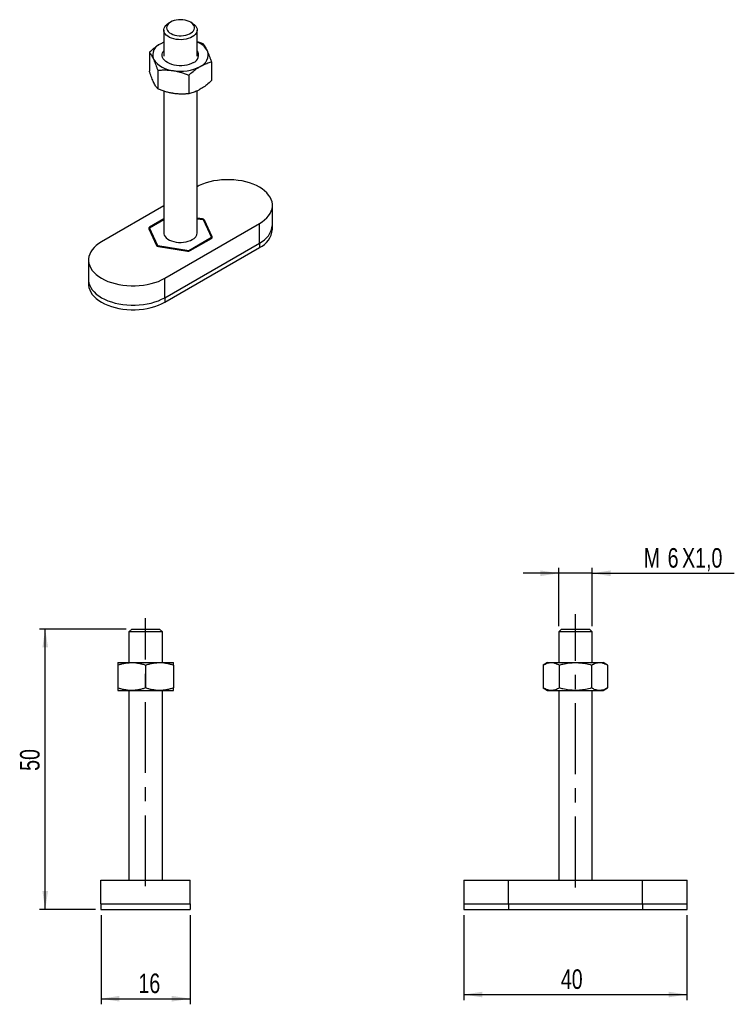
# Model space of a CAD drawing. Extents: x 45 to 173, y 100 to 277.
import ezdxf

# ---------------------------------------------------------------- set-up
doc = ezdxf.new("R2010")
doc.units = 0
doc.linetypes.add('CENTERX2', pattern=[20.32, 12.7, -2.54, 2.54, -2.54])
doc.layers.get('0').update_dxf_attribs({"linetype": 'CONTINUOUS'})
doc.layers.add('FORMATO', color=179, linetype='CONTINUOUS')
doc.styles.add('SLDTEXTSTYLE0', font='TXT', dxfattribs={"width": 0.75})
doc.dimstyles.new('SLDDIMSTYLE0', dxfattribs={"dimtxt": 3.5, "dimasz": 3.302, "dimexe": 0, "dimexo": 0.0625, "dimgap": 0.875, "dimtad": 1, "dimdec": 3, "dimrnd": 1e-09, "dimzin": 12, "dimtxsty": 'SLDTEXTSTYLE0', "dimsah": 1, "dimcen": 0.09, "dimazin": 3, "dimtfac": 1, "dimtdec": 3, "dimtofl": 0, "dimtmove": 0, "dimatfit": 3, "dimtolj": 1, "dimtzin": 12})
doc.dimstyles.new('SLDDIMSTYLE1', dxfattribs={"dimtxt": 3.5, "dimasz": 3.302, "dimexe": 0, "dimexo": 0.0625, "dimgap": 0.875, "dimtad": 1, "dimdec": 0, "dimrnd": 1e-09, "dimzin": 12, "dimtxsty": 'SLDTEXTSTYLE0', "dimsah": 1, "dimcen": 0.09, "dimazin": 3, "dimtfac": 1, "dimtdec": 0, "dimtofl": 0, "dimtmove": 0, "dimatfit": 3, "dimtolj": 1, "dimtzin": 12})
doc.dimstyles.new('SLDDIMSTYLE2', dxfattribs={"dimtxt": 3.5, "dimasz": 3.302, "dimexe": 0, "dimexo": 0.0625, "dimgap": 0.875, "dimtad": 1, "dimdec": 3, "dimrnd": 1e-09, "dimzin": 12, "dimtxsty": 'SLDTEXTSTYLE0', "dimsah": 1, "dimcen": 0.09, "dimazin": 3, "dimtfac": 1, "dimtdec": 3, "dimtmove": 0, "dimatfit": 3, "dimtolj": 1, "dimtzin": 12})

# ---------------------------------------------------------------- blocks, each defined once
blk = doc.blocks.new('_D')
at = {"layer": 'FORMATO'}
for p, q in [((59.18, 116.35), (59.18, 100.35)), ((75.18, 116.35), (75.18, 100.35)), ((59.18, 101.35), (75.18, 101.35))]:
    blk.add_line(p, q, dxfattribs=at)
for points in [[(59.18, 101.35), (62.48, 100.84), (62.48, 101.86)], [(75.18, 101.35), (71.87, 101.86), (71.87, 100.84)]]:
    blk.add_solid(points, dxfattribs=at)
at = {"layer": 'FORMATO', "insert": (65.89, 105.86), "char_height": 3.5, "attachment_point": 1, "style": 'SLDTEXTSTYLE0'}
blk.add_mtext('16', dxfattribs=at)
blk = doc.blocks.new('_D_1')
at = {"layer": 'FORMATO'}
for p, q in [((63.68, 167.6), (48.18, 167.6)), ((49.18, 117.35), (49.18, 167.6)), ((58.18, 117.35), (48.18, 117.35))]:
    blk.add_line(p, q, dxfattribs=at)
for points in [[(49.18, 167.6), (48.67, 164.3), (49.68, 164.3)], [(49.18, 117.35), (49.68, 120.65), (48.67, 120.65)]]:
    blk.add_solid(points, dxfattribs=at)
at = {"layer": 'FORMATO', "insert": (44.66, 142.19), "char_height": 3.5, "attachment_point": 1, "rotation": 90, "style": 'SLDTEXTSTYLE0'}
blk.add_mtext('50', dxfattribs=at)
blk = doc.blocks.new('_D_2')
at = {"layer": 'FORMATO'}
for p, q in [((124.21, 116.35), (124.21, 101.1)), ((164.21, 116.35), (164.21, 101.1)), ((124.21, 102.1), (164.21, 102.1))]:
    blk.add_line(p, q, dxfattribs=at)
for points in [[(124.21, 102.1), (127.51, 101.59), (127.51, 102.6)], [(164.21, 102.1), (160.91, 102.6), (160.91, 101.59)]]:
    blk.add_solid(points, dxfattribs=at)
at = {"layer": 'FORMATO', "insert": (141.6, 106.61), "char_height": 3.5, "attachment_point": 1, "style": 'SLDTEXTSTYLE0'}
blk.add_mtext('40', dxfattribs=at)
blk = doc.blocks.new('_D_3')
at = {"layer": 'FORMATO'}
for p, q in [((141.21, 168.1), (141.21, 178.6)), ((147.21, 168.1), (147.21, 178.6)), ((141.21, 177.6), (134.86, 177.6)), ((147.21, 177.6), (141.21, 177.6)), ((147.21, 177.6), (172.64, 177.6))]:
    blk.add_line(p, q, dxfattribs=at)
for points in [[(141.21, 177.6), (137.91, 178.11), (137.91, 177.09)], [(147.21, 177.6), (150.51, 177.09), (150.51, 178.11)]]:
    blk.add_solid(points, dxfattribs=at)
at = {"layer": 'FORMATO', "char_height": 3.5, "attachment_point": 1, "style": 'SLDTEXTSTYLE0'}
for s, insert in [('M', (156.45, 182.11)), ('6', (160.74, 182.11)), ('X1,0', (163.33, 182.11))]:
    blk.add_mtext(s, dxfattribs=dict(at, insert=insert))

msp = doc.modelspace()

# ---------------------------------------------------------------- linework, layer by layer
at = {"color": 7, "linetype": 'CONTINUOUS'}
for p, q in [((71.654, 276.3946), (71.3004, 276.1904)), ((75.5437, 276.1904), (75.1901, 276.3946)), ((70.4221, 274.966), (70.4221, 270.3059)), ((76.4221, 270.3059), (76.4221, 274.966)), ((70.4221, 272.7853), (69.8865, 272.516)), ((67.8453, 270.973), (67.8453, 267.6196)), ((78.9988, 269.2477), (78.9988, 265.8943)), ((69.3396, 267.7536), (69.3396, 264.4002)), ((74.9164, 266.8909), (74.9164, 263.5375)), ((70.4221, 264.0147), (70.4221, 238.6299)), ((76.4221, 238.6299), (76.4221, 264.0706)), ((70.4221, 243.4293), (59.2799, 236.9971)), ((89.9073, 240.0581), (89.9073, 243.5284)), ((67.8453, 239.4925), (70.4221, 240.9801)), ((70.4221, 241.1025), (67.8821, 239.6363)), ((70.5936, 230.4658), (87.5642, 240.2627)), ((77.3482, 241.1005), (76.4221, 241.2438)), ((76.4221, 241.1541), (77.5045, 240.9867)), ((77.5045, 240.9867), (78.9988, 237.7673)), ((79.0914, 237.9024), (77.7017, 240.8964)), ((87.5642, 236.7924), (87.5642, 240.2627)), ((89.9073, 239.2415), (89.9073, 240.0581)), ((67.7527, 239.3575), (69.1424, 236.3634)), ((69.3396, 236.2731), (67.8453, 239.4925)), ((67.8453, 239.158), (67.8453, 239.4925)), ((70.5936, 226.9955), (87.5642, 236.7924)), ((78.9988, 237.7673), (74.9164, 235.4105)), ((75.1653, 235.4318), (78.962, 237.6236)), ((78.9988, 237.6473), (78.9988, 237.7673)), ((87.5642, 236.7924), (87.5642, 235.9759)), ((69.3396, 236.2013), (69.3396, 236.2731)), ((74.9164, 235.4105), (69.3396, 236.2731)), ((69.4959, 236.1593), (74.6823, 235.3571)), ((70.5936, 226.179), (87.5642, 235.9759)), ((74.9164, 235.3536), (74.9164, 235.4105)), ((56.9368, 233.7315), (56.9368, 230.2612)), ((56.9368, 230.2612), (56.9368, 229.4446)), ((70.5936, 226.9955), (70.5936, 230.4658)), ((70.5936, 226.9955), (70.5936, 226.179)), ((64.6759, 167.5972), (64.1759, 167.0972)), ((64.1759, 167.0972), (64.1759, 161.5972)), ((70.1759, 167.0972), (64.1759, 167.0972)), ((64.6759, 167.5972), (69.6759, 167.5972)), ((70.1759, 167.0972), (69.6759, 167.5972)), ((70.1759, 161.5972), (70.1759, 167.0972)), ((141.7122, 167.5972), (141.2122, 167.0972)), ((141.2122, 167.0972), (141.2122, 161.5972)), ((144.2122, 167.0972), (141.2122, 167.0972)), ((141.7122, 167.5972), (144.2122, 167.5972)), ((144.2122, 167.5972), (146.7122, 167.5972)), ((147.2122, 167.0972), (144.2122, 167.0972)), ((147.2122, 167.0972), (146.7122, 167.5972)), ((147.2122, 161.5972), (147.2122, 167.0972)), ((62.1759, 161.5972), (64.6759, 161.5972)), ((62.1759, 161.1506), (62.1759, 157.0437)), ((64.6759, 161.5972), (69.6759, 161.5972)), ((67.1759, 161.1506), (67.1759, 157.0437)), ((69.6759, 161.5972), (72.1759, 161.5972)), ((72.1759, 161.1506), (72.1759, 157.0437)), ((139.2122, 161.5972), (138.4387, 161.1506)), ((138.4387, 161.1506), (138.4387, 157.0437)), ((139.2122, 161.5972), (139.882, 161.5972)), ((139.882, 161.5972), (144.2122, 161.5972)), ((141.3254, 161.1506), (141.3254, 157.0437)), ((144.2122, 161.5972), (148.5423, 161.5972)), ((147.0989, 161.1506), (147.0989, 157.0437)), ((148.5423, 161.5972), (149.2122, 161.5972)), ((149.9857, 161.1506), (149.2122, 161.5972)), ((149.9857, 161.1506), (149.9857, 157.0437)), ((62.1759, 156.5972), (64.6759, 156.5972)), ((64.1759, 156.5972), (64.1759, 122.5972)), ((64.6759, 156.5972), (69.6759, 156.5972)), ((69.6759, 156.5972), (72.1759, 156.5972)), ((70.1759, 122.5972), (70.1759, 156.5972)), ((138.4387, 157.0437), (139.2122, 156.5972)), ((139.2122, 156.5972), (139.882, 156.5972)), ((139.882, 156.5972), (144.2122, 156.5972)), ((141.2122, 156.5972), (141.2122, 122.5972)), ((144.2122, 156.5972), (148.5423, 156.5972)), ((147.2122, 122.5972), (147.2122, 156.5972)), ((148.5423, 156.5972), (149.2122, 156.5972)), ((149.2122, 156.5972), (149.9857, 157.0437)), ((59.1759, 118.3472), (59.1759, 122.5972)), ((59.1759, 122.5972), (75.1759, 122.5972)), ((75.1759, 118.3472), (75.1759, 122.5972)), ((124.2122, 122.5972), (124.2122, 118.3472)), ((124.2122, 122.5972), (132.2122, 122.5972)), ((132.2122, 118.3472), (132.2122, 122.5972)), ((132.2122, 122.5972), (156.2122, 122.5972)), ((156.2122, 118.3472), (156.2122, 122.5972)), ((156.2122, 122.5972), (164.2122, 122.5972)), ((164.2122, 118.3472), (164.2122, 122.5972)), ((59.1759, 118.3472), (59.1759, 117.3472)), ((59.1759, 118.3472), (75.1759, 118.3472)), ((75.1759, 118.3472), (75.1759, 117.3472)), ((124.2122, 118.3472), (124.2122, 117.3472)), ((124.2122, 118.3472), (132.2122, 118.3472)), ((132.2122, 118.3472), (132.2122, 117.3472)), ((132.2122, 118.3472), (156.2122, 118.3472)), ((156.2122, 118.3472), (156.2122, 117.3472)), ((156.2122, 118.3472), (164.2122, 118.3472)), ((164.2122, 117.3472), (164.2122, 118.3472)), ((59.1759, 117.3472), (75.1759, 117.3472)), ((124.2122, 117.3472), (132.2122, 117.3472)), ((132.2122, 117.3472), (156.2122, 117.3472)), ((156.2122, 117.3472), (164.2122, 117.3472))]:
    msp.add_line(p, q, dxfattribs=at)
at = {"color": 8, "linetype": 'CONTINUOUS'}
for p, q in [((77.3482, 241.0109), (77.3482, 241.1005)), ((77.7017, 240.8964), (77.7017, 240.5618)), ((67.8821, 239.6363), (67.8821, 239.5138)), ((79.0914, 237.753), (79.0914, 237.9024))]:
    msp.add_line(p, q, dxfattribs=at)
at = {"color": 7, "linetype": 'CONTINUOUS', "flags": 128}
for points in [[(75.5437, 276.1904), (75.696, 276.0956), (75.9622, 275.8874), (76.1717, 275.6585), (76.3198, 275.4142), (76.4032, 275.1599), (76.42, 274.9012), (76.3698, 274.644), (76.2537, 274.394), (76.0744, 274.1567), (75.8359, 273.9376), (75.5434, 273.7414), (75.2035, 273.5725), (74.8239, 273.4348), (74.4129, 273.3313), (73.9798, 273.2643), (73.5342, 273.2353), (73.0862, 273.245), (72.6456, 273.2931), (72.2224, 273.3786), (71.826, 273.4996), (71.4652, 273.6533), (71.1481, 273.8363), (70.8819, 274.0446), (70.6724, 274.2734), (70.5243, 274.5177), (70.4409, 274.7721), (70.4242, 275.0307), (70.4744, 275.288), (70.5904, 275.538), (70.7697, 275.7752), (71.0083, 275.9944), (71.3007, 276.1906), (71.3007, 276.1906)], [(71.6543, 276.3948), (71.3936, 276.2178), (71.1855, 276.0191), (71.0353, 275.8036), (70.9469, 275.577), (70.9226, 275.3452), (70.963, 275.1141), (71.0671, 274.8898), (71.2323, 274.678), (71.4541, 274.4842), (71.7269, 274.3135), (72.0436, 274.1702), (72.396, 274.0582), (72.775, 273.9802), (73.1708, 273.9383), (73.573, 273.9337), (73.9713, 273.9663), (74.3555, 274.0354), (74.7154, 274.1392), (75.0419, 274.2749), (75.3263, 274.4392), (75.5615, 274.6276), (75.7413, 274.8354), (75.861, 275.0572), (75.9175, 275.2871), (75.9094, 275.5193), (75.8369, 275.7478), (75.7018, 275.9666), (75.5077, 276.17), (75.2596, 276.3528), (74.9639, 276.5103), (74.6282, 276.6384), (74.2613, 276.7337), (73.8727, 276.7938), (73.4724, 276.8172), (73.0708, 276.8032), (72.6783, 276.7521), (72.3051, 276.6654), (71.9608, 276.5452), (71.6543, 276.3948)], [(70.4221, 272.7842), (70.3209, 272.7392), (69.8865, 272.516)], [(75.7525, 269.1297), (75.3971, 268.9519), (75.0015, 268.8052), (74.5738, 268.6924), (74.1226, 268.6159), (73.6572, 268.5773), (73.1869, 268.5773), (72.7215, 268.6159), (72.2703, 268.6924), (71.8426, 268.8052), (71.447, 268.9519), (71.0916, 269.1297), (70.7837, 269.3348), (70.5295, 269.5632), (70.3341, 269.8101), (70.2017, 270.0706), (70.1348, 270.3393), (70.1348, 270.6107), (70.2017, 270.8794), (70.3341, 271.1399), (70.4221, 271.2627)], [(87.5642, 240.2627), (88.062, 240.578), (88.5073, 240.9184), (88.8963, 241.2811), (89.2257, 241.6629), (89.4926, 242.0607), (89.6948, 242.471), (89.8306, 242.8903), (89.8988, 243.3151), (89.8988, 243.7416), (89.8306, 244.1664), (89.6948, 244.5857), (89.4926, 244.996), (89.2257, 245.3938), (88.8963, 245.7756), (88.5073, 246.1383), (88.062, 246.4787), (87.5642, 246.794), (87.0181, 247.0814), (86.4284, 247.3384), (85.8002, 247.563), (85.1387, 247.7532), (84.4497, 247.9073), (83.7389, 248.024), (83.0126, 248.1024), (82.2768, 248.1417), (81.5379, 248.1417), (80.8021, 248.1024), (80.0757, 248.024), (79.365, 247.9073), (78.676, 247.7532), (78.0145, 247.563), (77.3863, 247.3384), (76.7966, 247.0814), (76.4221, 246.8901)], [(70.4221, 238.6299), (70.4409, 238.436), (70.5243, 238.1817), (70.6724, 237.9374), (70.8819, 237.7085), (71.1481, 237.5002), (71.4652, 237.3172), (71.826, 237.1635), (72.2224, 237.0426), (72.6456, 236.9571), (73.0862, 236.9089), (73.5342, 236.8993), (73.9798, 236.9282), (74.4129, 236.9952), (74.8239, 237.0987), (75.2035, 237.2365), (75.5434, 237.4053)], [(59.2799, 236.9971), (58.7821, 236.6818), (58.3368, 236.3414), (57.9478, 235.9787), (57.6184, 235.5969), (57.3515, 235.1991), (57.1493, 234.7888), (57.0135, 234.3695), (56.9453, 233.9448), (56.9453, 233.5182), (57.0135, 233.0934), (57.1493, 232.6741), (57.3515, 232.2638), (57.6184, 231.866), (57.9478, 231.4842), (58.3368, 231.1215), (58.7821, 230.7811), (59.2799, 230.4658), (59.826, 230.1784), (60.4157, 229.9214), (61.0439, 229.6968), (61.7054, 229.5067), (62.3944, 229.3526), (63.1052, 229.2358), (63.8315, 229.1574), (64.5673, 229.1181), (65.3062, 229.1181), (66.042, 229.1574), (66.7684, 229.2358), (67.4791, 229.3526), (68.1681, 229.5067), (68.8296, 229.6968), (69.4579, 229.9214), (70.0476, 230.1784), (70.5936, 230.4658)], [(56.9368, 230.2612), (56.9453, 230.0479), (57.0135, 229.6231), (57.1493, 229.2038), (57.3515, 228.7935), (57.6184, 228.3957), (57.9478, 228.0139), (58.3368, 227.6512), (58.7821, 227.3108), (59.2799, 226.9955), (59.826, 226.7081), (60.4157, 226.4511), (61.0439, 226.2265), (61.7054, 226.0364), (62.3944, 225.8823), (63.1052, 225.7655), (63.8315, 225.6871), (64.5673, 225.6478), (65.3062, 225.6478), (66.042, 225.6871), (66.7684, 225.7655), (67.4791, 225.8823), (68.1681, 226.0364), (68.8296, 226.2265), (69.4579, 226.4511), (70.0476, 226.7081), (70.5936, 226.9955)], [(56.9368, 230.2612), (56.9453, 230.0479), (57.0135, 229.6231), (57.1493, 229.2038), (57.3515, 228.7935), (57.6184, 228.3957), (57.9478, 228.0139), (58.3368, 227.6512), (58.7821, 227.3108), (59.2799, 226.9955), (59.826, 226.7081), (60.4157, 226.4511), (61.0439, 226.2265), (61.7054, 226.0364), (62.3944, 225.8823), (63.1052, 225.7655), (63.8315, 225.6871), (64.5673, 225.6478), (65.3062, 225.6478), (66.042, 225.6871), (66.7684, 225.7655), (67.4791, 225.8823), (68.1681, 226.0364), (68.8296, 226.2265), (69.4579, 226.4511), (70.0476, 226.7081), (70.5936, 226.9955)], [(56.9368, 229.4446), (56.9453, 229.2313), (57.0135, 228.8066), (57.1493, 228.3873), (57.3515, 227.977), (57.6184, 227.5792), (57.9478, 227.1973), (58.3368, 226.8347), (58.7821, 226.4942), (59.2799, 226.179), (59.826, 225.8916), (60.4157, 225.6345), (61.0439, 225.41), (61.7054, 225.2198), (62.3944, 225.0657), (63.1052, 224.949), (63.8315, 224.8706), (64.5673, 224.8312), (65.3062, 224.8312), (66.042, 224.8706), (66.7684, 224.949), (67.4791, 225.0657), (68.1681, 225.2198), (68.8296, 225.41), (69.4579, 225.6345), (70.0476, 225.8916), (70.5936, 226.179)]]:
    msp.add_lwpolyline(points, dxfattribs=at)
at = {"color": 7, "linetype": 'CONTINUOUS'}
for centre, radius, start, end in [((70.6576, 270.4638), 2.1923, 110.592212, 199.610863), ((75.2117, 269.5139), 3.4871, 29.331322, 69.68915), ((75.2839, 270.4484), 1.3994, 289.560667, 35.583437), ((76.1865, 270.4863), 2.1923, 290.592212, 19.610863), ((72.4242, 272.2827), 4.6053, 213.693092, 266.312284), ((73.4369, 275.2096), 7.6358, 260.129383, 297.456696), ((77.3208, 240.6449), 0.4564, 33.43893, 86.566447), ((85.9598, 240.4171), 3.9638, 293.876137, 354.80374), ((67.96, 239.4307), 0.2198, 110.742089, 199.460976), ((74.9443, 238.7627), 1.4838, 293.815127, 354.864744), ((85.9598, 239.6005), 3.9638, 293.876137, 354.80374), ((78.8842, 237.8291), 0.2198, 290.742089, 19.460976), ((69.5233, 236.6149), 0.4564, 213.43893, 266.566447), ((74.8126, 236.1134), 0.7675, 260.228914, 297.357169)]:
    msp.add_arc(centre, radius, start, end, dxfattribs=at)
for points, knots in [([(69.8865, 272.516), (69.7159, 272.4125), (69.2867, 272.152), (68.6009, 271.6402), (68.0981, 271.1962), (67.8453, 270.973)], [0, 0, 0, 0, 0.24700388, 0.62147541, 1, 1, 1, 1]), ([(77.5045, 272.4671), (77.2798, 272.5553), (76.9223, 272.6954), (76.5575, 272.8094), (76.4221, 272.8517)], [0, 0, 0, 0, 0.628839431, 1, 1, 1, 1]), ([(78.2517, 271.2221), (78.234, 271.2598), (78.1582, 271.4213), (78.0241, 271.6829), (77.8499, 271.9826), (77.6763, 272.2458), (77.5618, 272.3933), (77.5045, 272.4671)], [0, 0, 0, 0, 0.07002834, 0.29979182, 0.53081712, 0.76501827, 1, 1, 1, 1]), ([(67.8453, 270.973), (67.9056, 270.8952), (68.0264, 270.7393), (68.2118, 270.4544), (68.4008, 270.1258), (68.5284, 269.8608), (68.5924, 269.7279)], [0, 0, 0, 0, 0.24726865, 0.49536261, 0.74687402, 1, 1, 1, 1]), ([(78.9988, 269.2477), (78.9385, 269.4298), (78.8177, 269.7945), (78.6323, 270.3086), (78.4433, 270.7942), (78.3157, 271.0791), (78.2517, 271.2221)], [0, 0, 0, 0, 0.24726865, 0.49536261, 0.74687402, 1, 1, 1, 1]), ([(68.5924, 269.7279), (68.6101, 269.6894), (68.6859, 269.5243), (68.82, 269.2081), (68.9942, 268.7573), (69.1679, 268.2722), (69.2823, 267.9266), (69.3396, 267.7536)], [0, 0, 0, 0, 0.07002834, 0.29979182, 0.53081712, 0.76501827, 1, 1, 1, 1]), ([(74.9164, 266.8909), (75.1666, 267.112), (75.6694, 267.5561), (76.3552, 268.0684), (76.787, 268.3305), (76.9576, 268.434)], [0, 0, 0, 0, 0.37479298, 0.75299572, 1, 1, 1, 1]), ([(76.9576, 268.434), (77.2216, 268.5746), (77.7533, 268.8579), (78.434, 269.0997), (78.8455, 269.2075), (78.9988, 269.2477)], [0, 0, 0, 0, 0.3821176, 0.76976436, 1, 1, 1, 1]), ([(68.5924, 265.6452), (68.5747, 265.6838), (68.4989, 265.8489), (68.3648, 266.1651), (68.1907, 266.6159), (68.017, 267.101), (67.9026, 267.4465), (67.8453, 267.6196)], [0, 0, 0, 0, 0.07002836, 0.29979198, 0.53081717, 0.76501857, 1, 1, 1, 1]), ([(69.3396, 267.7536), (69.5647, 267.7709), (70.0156, 267.8056), (70.7076, 267.8131), (71.4128, 267.7826), (71.8891, 267.7189), (72.128, 267.6869)], [0, 0, 0, 0, 0.24726878, 0.49536271, 0.7468741, 1, 1, 1, 1]), ([(72.128, 267.6869), (72.194, 267.6763), (72.4769, 267.6308), (72.9774, 267.526), (73.6274, 267.35), (74.2755, 267.1387), (74.7025, 266.9736), (74.9164, 266.8909)], [0, 0, 0, 0, 0.07002834, 0.2997919, 0.53081722, 0.7650183, 1, 1, 1, 1]), ([(69.3396, 264.4002), (69.2793, 264.478), (69.1584, 264.6339), (68.973, 264.9188), (68.7841, 265.2473), (68.6564, 265.5123), (68.5924, 265.6452)], [0, 0, 0, 0, 0.24726854, 0.49536254, 0.74687402, 1, 1, 1, 1]), ([(78.9988, 265.8943), (78.8455, 265.7574), (78.4374, 265.3932), (77.7569, 264.8488), (77.2252, 264.5178), (76.9576, 264.3513)], [0, 0, 0, 0, 0.23023617, 0.61266733, 1, 1, 1, 1]), ([(72.128, 263.6042), (72.0619, 263.6148), (71.779, 263.6604), (71.2786, 263.7651), (70.6285, 263.9412), (69.9804, 264.1524), (69.5534, 264.3175), (69.3396, 264.4002)], [0, 0, 0, 0, 0.07002836, 0.29979189, 0.53081708, 0.76501854, 1, 1, 1, 1]), ([(74.9164, 263.5375), (74.6913, 263.5202), (74.2404, 263.4856), (73.5483, 263.478), (72.8432, 263.5086), (72.3669, 263.5723), (72.128, 263.6042)], [0, 0, 0, 0, 0.247268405, 0.495362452, 0.746873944, 1, 1, 1, 1]), ([(76.9576, 264.3513), (76.787, 264.2579), (76.3578, 264.0228), (75.672, 263.7427), (75.1691, 263.6062), (74.9164, 263.5375)], [0, 0, 0, 0, 0.24700387, 0.62147565, 1, 1, 1, 1]), ([(62.1759, 161.1506), (62.378, 161.2145), (62.7823, 161.3424), (63.4034, 161.483), (64.0354, 161.5785), (64.4624, 161.591), (64.6759, 161.5972)], [0, 0, 0, 0, 0.24771123, 0.49536556, 0.74770528, 1, 1, 1, 1]), ([(62.1759, 161.5972), (62.1759, 161.591), (62.1759, 161.5754), (62.1759, 161.4335), (62.1759, 161.2452), (62.1759, 161.1506)], [0, 0, 0, 0, 0.24700388, 0.62147541, 1, 1, 1, 1]), ([(64.6759, 161.5972), (64.7351, 161.5967), (64.9892, 161.5945), (65.4379, 161.5607), (66.0211, 161.4685), (66.6016, 161.3325), (66.9844, 161.2112), (67.1759, 161.1506)], [0, 0, 0, 0, 0.07002861, 0.30040414, 0.53081553, 0.76538509, 1, 1, 1, 1]), ([(67.1759, 161.1506), (67.378, 161.2145), (67.7823, 161.3424), (68.4034, 161.483), (69.0354, 161.5785), (69.4624, 161.591), (69.6759, 161.5972)], [0, 0, 0, 0, 0.24771127, 0.49536565, 0.74770532, 1, 1, 1, 1]), ([(69.6759, 161.5972), (69.7351, 161.5967), (69.9892, 161.5945), (70.4379, 161.5607), (71.0211, 161.4685), (71.6016, 161.3325), (71.9844, 161.2112), (72.1759, 161.1506)], [0, 0, 0, 0, 0.07002862, 0.30040419, 0.53081562, 0.76538518, 1, 1, 1, 1]), ([(72.1759, 161.1506), (72.1759, 161.2444), (72.1759, 161.4328), (72.1759, 161.5753), (72.1759, 161.591), (72.1759, 161.5972)], [0, 0, 0, 0, 0.37479298, 0.75299572, 1, 1, 1, 1]), ([(138.4387, 161.1506), (138.5552, 161.2144), (138.7886, 161.3423), (139.1468, 161.4826), (139.5118, 161.5788), (139.7584, 161.591), (139.882, 161.5972)], [0, 0, 0, 0, 0.24726878, 0.49536271, 0.7468741, 1, 1, 1, 1]), ([(139.882, 161.5972), (139.9162, 161.5967), (140.0627, 161.5945), (140.3217, 161.561), (140.6582, 161.4685), (140.9937, 161.3326), (141.2147, 161.2113), (141.3254, 161.1506)], [0, 0, 0, 0, 0.07002834, 0.2997919, 0.53081722, 0.7650183, 1, 1, 1, 1]), ([(141.3254, 161.1506), (141.5423, 161.2098), (142.1193, 161.3674), (143.0817, 161.553), (143.8338, 161.5824), (144.2122, 161.5972)], [0, 0, 0, 0, 0.23023615, 0.61266728, 1, 1, 1, 1]), ([(144.2122, 161.5972), (144.4534, 161.591), (145.0604, 161.5754), (146.0303, 161.4335), (146.7414, 161.2452), (147.0989, 161.1506)], [0, 0, 0, 0, 0.24700388, 0.62147541, 1, 1, 1, 1]), ([(147.0989, 161.1506), (147.2154, 161.2144), (147.4488, 161.3423), (147.8071, 161.4826), (148.1721, 161.5788), (148.4186, 161.591), (148.5423, 161.5972)], [0, 0, 0, 0, 0.24726865, 0.49536261, 0.74687402, 1, 1, 1, 1]), ([(148.5423, 161.5972), (148.5765, 161.5967), (148.7229, 161.5945), (148.982, 161.561), (149.3185, 161.4685), (149.6539, 161.3326), (149.875, 161.2113), (149.9857, 161.1506)], [0, 0, 0, 0, 0.07002834, 0.29979182, 0.53081712, 0.76501827, 1, 1, 1, 1]), ([(64.6759, 156.5972), (64.6166, 156.5977), (64.3625, 156.5998), (63.9138, 156.6336), (63.3307, 156.7259), (62.7502, 156.8618), (62.3673, 156.9831), (62.1759, 157.0437)], [0, 0, 0, 0, 0.07002862, 0.30040413, 0.53081559, 0.76538516, 1, 1, 1, 1]), ([(62.1759, 157.0437), (62.1759, 156.95), (62.1759, 156.7616), (62.1759, 156.619), (62.1759, 156.6034), (62.1759, 156.5972)], [0, 0, 0, 0, 0.374792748, 0.75299573, 1, 1, 1, 1]), ([(67.1759, 157.0437), (66.9737, 156.9798), (66.5694, 156.852), (65.9483, 156.7114), (65.3164, 156.6158), (64.8894, 156.6034), (64.6759, 156.5972)], [0, 0, 0, 0, 0.24771134, 0.49536553, 0.74770526, 1, 1, 1, 1]), ([(69.6759, 156.5972), (69.6166, 156.5977), (69.3625, 156.5998), (68.9138, 156.6336), (68.3307, 156.7259), (67.7502, 156.8618), (67.3673, 156.9831), (67.1759, 157.0437)], [0, 0, 0, 0, 0.07002862, 0.30040408, 0.53081549, 0.76538507, 1, 1, 1, 1]), ([(72.1759, 157.0437), (71.9737, 156.9798), (71.5694, 156.852), (70.9483, 156.7114), (70.3164, 156.6158), (69.8894, 156.6034), (69.6759, 156.5972)], [0, 0, 0, 0, 0.24771129, 0.49536543, 0.74770521, 1, 1, 1, 1]), ([(72.1759, 156.5972), (72.1759, 156.6034), (72.1759, 156.6189), (72.1759, 156.7608), (72.1759, 156.9491), (72.1759, 157.0437)], [0, 0, 0, 0, 0.24700387, 0.62147565, 1, 1, 1, 1]), ([(139.882, 156.5972), (139.8478, 156.5977), (139.7014, 156.5998), (139.4424, 156.6333), (139.1059, 156.7258), (138.7704, 156.8617), (138.5494, 156.983), (138.4387, 157.0437)], [0, 0, 0, 0, 0.07002836, 0.29979189, 0.53081708, 0.76501854, 1, 1, 1, 1]), ([(141.3254, 157.0437), (141.2089, 156.9799), (140.9755, 156.852), (140.6173, 156.7117), (140.2522, 156.6155), (140.0057, 156.6033), (139.882, 156.5972)], [0, 0, 0, 0, 0.247268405, 0.495362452, 0.746873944, 1, 1, 1, 1]), ([(144.2122, 156.5972), (143.8389, 156.6116), (143.0868, 156.6406), (142.1243, 156.8256), (141.5423, 156.9845), (141.3254, 157.0437)], [0, 0, 0, 0, 0.382117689, 0.769764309, 1, 1, 1, 1]), ([(147.0989, 157.0437), (146.745, 156.95), (146.0339, 156.7616), (145.064, 156.619), (144.4534, 156.6034), (144.2122, 156.5972)], [0, 0, 0, 0, 0.374792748, 0.75299573, 1, 1, 1, 1]), ([(148.5423, 156.5972), (148.5081, 156.5977), (148.3617, 156.5998), (148.1026, 156.6333), (147.7661, 156.7258), (147.4307, 156.8617), (147.2096, 156.983), (147.0989, 157.0437)], [0, 0, 0, 0, 0.07002836, 0.29979198, 0.53081717, 0.76501857, 1, 1, 1, 1]), ([(149.9857, 157.0437), (149.8692, 156.9799), (149.6358, 156.852), (149.2775, 156.7117), (148.9125, 156.6155), (148.666, 156.6033), (148.5423, 156.5972)], [0, 0, 0, 0, 0.24726854, 0.49536254, 0.74687402, 1, 1, 1, 1])]:
    msp.add_open_spline(points, degree=3, knots=knots, dxfattribs=at)
at = {"layer": 'FORMATO', "linetype": 'CENTERX2'}
for p, q in [((67.1759, 121.5033), (67.1759, 169.5423)), ((144.2122, 121.2827), (144.2122, 170.2424))]:
    msp.add_line(p, q, dxfattribs=at)

# ---------------------------------------------------------------- dimensions: what is measured, and where the dimension line sits
at = {"layer": 'FORMATO'}
dim = msp.add_linear_dim(base=(141.2122, 177.5972), p1=(147.2122, 167.0972), p2=(141.2122, 167.0972), text='M<>X1,0', dimstyle='SLDDIMSTYLE2', dxfattribs=at)
dim.commit()
dim.dimension.update_dxf_attribs({"geometry": '_D_3', "text_midpoint": (164.5443, 177.5972), "dimtype": 160})
dim = msp.add_linear_dim(base=(49.1759, 167.5972), p1=(59.1759, 117.3472), p2=(64.6759, 167.5972), angle=90, dimstyle='SLDDIMSTYLE1', dxfattribs=at)
dim.commit()
dim.dimension.update_dxf_attribs({"geometry": '_D_1', "text_midpoint": (49.1759, 144.7796), "dimtype": 160})
for base, p1, p2, picture, middle in [((75.1759, 101.3472), (59.1759, 117.3472), (75.1759, 117.3472), '_D', (68.4804, 101.3472)), ((164.2122, 102.0965), (124.2122, 117.3472), (164.2122, 117.3472), '_D_2', (144.185, 102.0965))]:
    dim = msp.add_linear_dim(base=base, p1=p1, p2=p2, dimstyle='SLDDIMSTYLE0', dxfattribs=at)
    dim.commit()
    dim.dimension.update_dxf_attribs({"geometry": picture, "text_midpoint": middle, "dimtype": 160})

doc.saveas('drawing.dxf')
